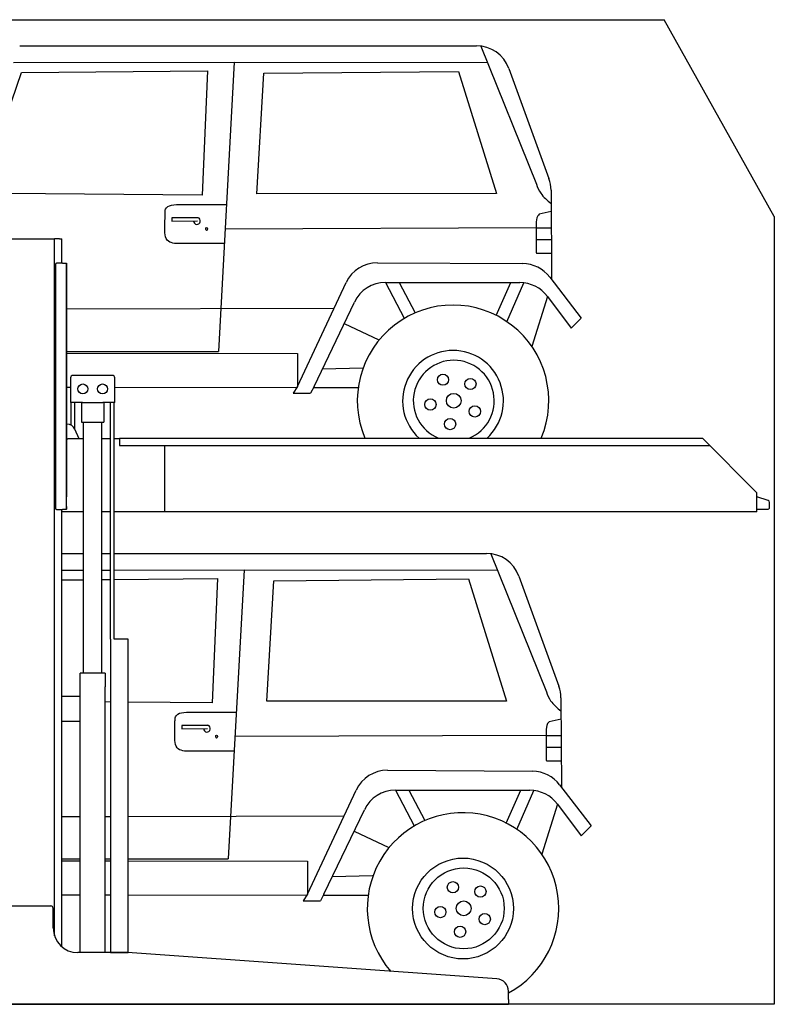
# Model space of a CAD drawing. Header units: millimetres. Extents: x 200 to 5400, y -200 to 3800.
# Tile 2 of 2: x 2333 to 5400, y -200 to 3800. Entities that reach past the tile are written whole.
import ezdxf

# ---------------------------------------------------------------- set-up
doc = ezdxf.new("R2010")
doc.units = ezdxf.units.MM
doc.layers.add('Car', color=10, linetype='Continuous')

msp = doc.modelspace()

# ---------------------------------------------------------------- linework, layer by layer
for p, q in [((5400, 3000), (4952.5, 3800)), ((2274.1, 2910), (2464.1, 2910)), ((2464.1, 2910), (2474.1, 2910)), ((2479.1, 2910), (2474.1, 2910)), ((2474.1, 78.8), (2474.1, 2910)), ((2494.1, 2910), (2479.1, 2910)), ((2494.1, 2910), (2504.1, 2910)), ((2504.1, 2811), (2504.1, 2910)), ((2478.1, 2806), (2478.1, 1816)), ((2478.1, 1815), (2478.1, 2805)), ((2507.1, 2811), (2483.1, 2811)), ((2507.1, 2811), (2523.1, 2811)), ((2523.1, 2811), (2523.1, 1861)), ((2523.1, 1822), (2523.1, 2810)), ((2539.6, 2345), (2539.6, 2245)), ((2709.6, 2355), (2549.6, 2355)), ((2719.6, 2245), (2719.6, 2345)), ((2588.8, 2245), (2539.6, 2245)), ((2542, 2152.7), (2542, 2245)), ((2557.1, 2136.4), (2557.1, 2245)), ((2584.6, 2245), (2584.6, 2165)), ((2588.8, 2245), (2670.4, 2245)), ((2719.6, 2245), (2670.4, 2245)), ((2674.6, 2245), (2674.6, 2165)), ((2702.1, 1283), (2702.1, 2245)), ((2717.2, 1283), (2717.2, 2245)), ((2584.6, 2165), (2674.6, 2165)), ((2592.1, 1145), (2592.1, 2165)), ((2667.1, 1145), (2667.1, 2165)), ((2525.2, 2157), (2523.1, 2157)), ((2574.3, 2097), (2557.2, 2136)), ((2523.1, 2097), (2528.1, 2097)), ((2592.1, 2097), (2528.1, 2097)), ((2702.1, 2097), (2667.1, 2097)), ((2738.1, 2097), (2717.2, 2097)), ((2738.1, 2100), (5108.6, 2100)), ((2738.1, 2100), (2738.1, 2070)), ((5108.6, 2100), (5328.6, 1878.1)), ((2738.1, 2070), (5138.3, 2070)), ((2923.1, 1800), (2923.1, 2070)), ((5328.6, 1800), (5328.6, 1878.1)), ((2483.1, 1810), (2507.1, 1810)), ((2504.1, 34), (2504.1, 1810)), ((2523.1, 1810), (2507.1, 1810)), ((2523.1, 1810), (2523.1, 1822)), ((2523.1, 1822), (2523.1, 1811)), ((2592.1, 1800), (2504.1, 1800)), ((2702.1, 1800), (2667.1, 1800)), ((5328.6, 1800), (2717.2, 1800)), ((2773.6, 1283), (2719.6, 1283)), ((2680.8, 1145), (2578.3, 1145)), ((2578.3, 10), (2578.3, 1145)), ((2680.8, 1145), (2680.8, 1090)), ((2680.8, 950), (2680.8, 1090)), ((2578.3, 1050), (2504.1, 1050)), ((2578.3, 942), (2578.3, 1058)), ((2504.1, 950), (2578.3, 950)), ((2680.8, 10), (2680.8, 950)), ((2279.1, 200), (2459.1, 200)), ((2469.1, 110), (2469.1, 190)), ((2767.3, 10), (2569.1, 10)), ((4272.6, -96.7), (2770.8, 9.9)), ((4319.1, -180), (4319.1, -146.6)), ((4319.1, -180), (4319.1, -200)), ((1994.1, -200), (3024.1, -200)), ((3024.1, -200), (4054.1, -200)), ((4054.1, -200), (4319.1, -200))]:
    msp.add_line(p, q)
for points in [[(1502.5, 3800), (4952.5, 3800)], [(5400, 3000), (5400, -200), (200, -200), (200, 3300)], [(2702.1, 1283), (2702.1, 10), (2773.6, 10), (2773.6, 1283)], [(2773.6, 1283), (2717.2, 1283)]]:
    msp.add_lwpolyline(points)
msp.add_lwpolyline([(5328.6, 1811), (5372.6, 1811, 0.414214), (5380.6, 1819), (5380.6, 1839.2, 0.32492), (5375, 1846.8), (5328.6, 1861.9)], format="xyb")
for centre in [(2589.6, 2300), (2669.6, 2300)]:
    msp.add_circle(centre, 20)
for centre, radius, start, end in [((2483.1, 2806), 5, 90, 180), ((2549.6, 2345), 10, 90, 180), ((2709.6, 2345), 10, 0, 90), ((2525.2, 2122), 35, 23.6294, 90), ((2483.1, 1815), 5, 180, 270), ((2459.1, 190), 10, 0, 90), ((2569.1, 110), 100, 180, 270), ((2767.3, -40), 50, 85.9407, 90), ((4269.1, -146.6), 50, 0, 85.9407)]:
    msp.add_arc(centre, radius, start, end)
at = {"layer": 'Car'}
for p, q in [((2332.9, 3693.4), (4189.5, 3694.1)), ((4207.8, 3692.9), (4433, 3131.2)), ((2307.5, 3625.8), (3205.1, 3627)), ((3205.1, 3627), (3140.5, 2452.7)), ((3205.1, 3627), (4234.4, 3626.5)), ((4321.1, 3601.9), (4484, 3154.2)), ((2202.4, 3184), (2339.8, 3584.9)), ((2339.8, 3584.9), (3096.1, 3592.4)), ((3096.1, 3592.4), (3074.7, 3086.9)), ((3297.4, 3093.1), (3325.5, 3582.3)), ((3325.5, 3582.3), (4116, 3590.2)), ((4116, 3590.2), (4271.1, 3093.5)), ((3074.7, 3086.9), (2278.4, 3093.5)), ((4271.1, 3093.5), (3297.4, 3093.1)), ((4492.4, 3107.4), (4495, 2743.9)), ((2992.2, 3049), (3173.3, 3048.9)), ((2923.1, 2962), (2923.6, 3012.4)), ((4493, 3020.7), (4444.5, 3010.2)), ((3057.7, 2995.5), (2951.6, 2995.3)), ((2951.6, 2995.3), (2951.7, 2981.3)), ((2951.7, 2981.3), (3055.8, 2982.2)), ((4432.5, 2970.3), (4432.2, 2858)), ((4432.4, 2954), (3167.8, 2949.5)), ((4432.4, 2954), (4493.5, 2954.2)), ((3164.6, 2891.2), (2962.7, 2890.6)), ((4432.3, 2906.5), (4493.8, 2906.5)), ((4437.4, 2851.4), (4494.2, 2851)), ((3787.6, 2812.8), (4377, 2808.9)), ((3462.1, 2309.9), (3659.9, 2732.2)), ((3819.7, 2732.5), (4365.8, 2731.8)), ((3819.7, 2732.5), (3895.5, 2587.2)), ((3874.6, 2732.4), (3939.8, 2609.5)), ((4270, 2598), (4328.7, 2731.8)), ((4312.4, 2572.8), (4381.6, 2730.9)), ((4487.1, 2754.2), (4615.5, 2587.1)), ((3529.2, 2309.9), (3693.2, 2652.9)), ((4477.9, 2675.4), (4414.8, 2472.2)), ((4477.9, 2675.4), (4574.1, 2546.3)), ((2523.1, 2625), (3610.9, 2627.6)), ((3651.7, 2566), (3792.9, 2499.8)), ((4574.1, 2546.3), (4615.5, 2587.1)), ((2523.1, 2452.7), (3140.5, 2452.7)), ((2523.1, 2444.9), (3461.8, 2443.9)), ((3461.8, 2443.9), (3461.8, 2309.5)), ((3563.4, 2381.4), (3727, 2385)), ((2523.1, 2306.7), (2539.6, 2306.7)), ((2719.6, 2306.5), (3459.6, 2306)), ((3462.1, 2309.9), (3444.8, 2283.2)), ((3444.8, 2283.2), (3515.5, 2283.1)), ((3529.2, 2309.9), (3515.5, 2283.1)), ((3527.2, 2305.9), (3707.2, 2305.8)), ((2504.1, 1631.2), (2592.1, 1631.3)), ((2667.1, 1631.3), (2702.1, 1631.3)), ((2717.2, 1631.3), (4230, 1631.9)), ((4248.3, 1630.7), (4473.5, 1069)), ((2504.1, 1563.8), (2592.1, 1564)), ((2667.1, 1564.1), (2702.1, 1564.1)), ((2717.2, 1564.1), (3245.6, 1564.8)), ((3245.6, 1564.8), (3180.9, 390.5)), ((3245.6, 1564.8), (4274.9, 1564.3)), ((2504.1, 1523.9), (2592.1, 1524.8)), ((2667.1, 1525.6), (2702.1, 1525.9)), ((2717.2, 1526.1), (3136.5, 1530.2)), ((3136.5, 1530.2), (3115.2, 1024.7)), ((3337.9, 1030.9), (3366, 1520.1)), ((3366, 1520.1), (4156.5, 1528)), ((4156.5, 1528), (4311.6, 1031.3)), ((4361.6, 1539.7), (4524.4, 1092)), ((4532.9, 1045.2), (4535.4, 681.7)), ((2702.1, 1028.1), (2680.8, 1028.3)), ((3115.2, 1024.7), (2773.6, 1027.5)), ((4311.6, 1031.3), (3337.9, 1030.9)), ((3032.6, 986.8), (3213.8, 986.7)), ((2963.5, 899.8), (2964.1, 950.2)), ((3098.2, 933.3), (2992, 933.1)), ((2992, 933.1), (2992.1, 919.1)), ((4533.5, 958.5), (4484.9, 948)), ((2992.1, 919.1), (3096.3, 920)), ((4472.9, 891.8), (3208.3, 887.4)), ((4472.9, 908.1), (4472.7, 795.8)), ((4472.9, 891.8), (4534, 892)), ((4472.7, 844.3), (4534.3, 844.4)), ((3205.1, 829), (3003.1, 828.4)), ((4477.8, 789.2), (4534.7, 788.8)), ((3828.1, 750.6), (4417.5, 746.7)), ((4527.5, 692), (4655.9, 524.9)), ((3502.5, 247.7), (3700.3, 670)), ((3860.1, 670.3), (4406.3, 669.6)), ((3860.1, 670.3), (3935.9, 525)), ((3915.1, 670.2), (3980.2, 547.3)), ((4310.5, 535.8), (4369.2, 669.6)), ((4352.9, 510.6), (4422.1, 668.7)), ((4518.3, 613.2), (4455.3, 410)), ((4518.3, 613.2), (4614.5, 484.2)), ((2504.1, 562.7), (2578.3, 562.9)), ((2680.8, 563.1), (2702.1, 563.1)), ((2773.6, 563.3), (3651.3, 565.4)), ((3569.7, 247.8), (3733.7, 590.7)), ((4614.5, 484.2), (4655.9, 524.9)), ((3692.1, 503.8), (3833.3, 437.6)), ((2504.1, 390.5), (2578.3, 390.5)), ((2504.1, 382.8), (2578.3, 382.7)), ((2680.8, 390.5), (2702.1, 390.5)), ((2680.8, 382.6), (2702.1, 382.6)), ((2773.6, 390.5), (3180.9, 390.5)), ((2773.6, 382.5), (3502.3, 381.7)), ((3502.3, 381.7), (3502.2, 247.3)), ((3603.8, 319.2), (3767.5, 322.8)), ((2504.1, 244.5), (2578.3, 244.5)), ((2680.8, 244.4), (2702.1, 244.4)), ((2773.6, 244.3), (3500, 243.8)), ((3502.5, 247.7), (3485.3, 221)), ((3569.7, 247.8), (3556, 220.9)), ((3567.6, 243.7), (3747.7, 243.6)), ((3485.3, 221), (3556, 220.9))]:
    msp.add_line(p, q, dxfattribs=at)
for centre, radius in [((4053.4, 2337.5), 22.9), ((4165, 2320), 22.9), ((4097.2, 2252), 30), ((4002.3, 2236.8), 22.9), ((4182.8, 2208.5), 22.9), ((4082.2, 2157.1), 22.9), ((4134.7, 189.2), 204.9), ((4137.6, 189.8), 164.4), ((4093.9, 275.4), 22.9), ((4205.5, 257.8), 22.9), ((4137.6, 189.8), 30), ((4042.7, 174.6), 22.9), ((4223.3, 146.3), 22.9), ((4122.7, 94.9), 22.9)]:
    msp.add_circle(centre, radius, dxfattribs=at)
for centre, radius, start, end in [((4189.6, 3554.1), 140, 19.9887, 90.021), ((4352.4, 3106.4), 140, 0.4062, 19.9887), ((3053.3, 2982.2), 14, 180.4812, 72.5192), ((3786.7, 2672.8), 140, 89.6179, 154.9024), ((4376.1, 2668.9), 140, 37.5358, 89.6179), ((3819.5, 2592.5), 140, 89.9276, 154.4397), ((4365.6, 2591.8), 140, 36.6876, 89.9276), ((4094.3, 2251.4), 389.2, 337.1085, 202.8915), ((4094.3, 2251.4), 204.9, 312.3514, 227.6486), ((4097.2, 2252), 164.4, 292.4151, 247.5849), ((4230, 1491.9), 140, 19.9887, 90.021), ((4392.9, 1044.2), 140, 0.4062, 19.9887), ((3093.8, 920), 14, 180.4812, 72.5192), ((3827.1, 610.6), 140, 89.6179, 154.9024), ((4416.5, 606.7), 140, 37.5358, 89.6179), ((3860, 530.3), 140, 89.9276, 154.4397), ((4406.1, 529.6), 140, 36.6876, 89.9276), ((4134.7, 189.2), 389.2, 298.2675, 220.9867)]:
    msp.add_arc(centre, radius, start, end, dxfattribs=at)
for centre in [(3092.6, 2949.7), (3133, 887.5)]:
    msp.add_ellipse(centre, major_axis=(-0.19, 5.97), ratio=0.549171, dxfattribs=at)
for points in [[(4433, 3131.2), (4450.4, 3095.1), (4492.8, 3053.6)], [(2923.6, 3012.4), (2925.8, 3029.6), (2992.2, 3049)], [(4444.5, 3010.2), (4438.2, 3002.6), (4432.5, 2970.3)], [(2962.7, 2890.6), (2937.2, 2899.7), (2923.1, 2962)], [(4432.2, 2858), (4433, 2852.1), (4437.4, 2851.4)], [(4473.5, 1069), (4490.9, 1032.9), (4533.3, 991.4)], [(2964.1, 950.2), (2966.3, 967.4), (3032.6, 986.8)], [(4484.9, 948), (4478.7, 940.5), (4472.9, 908.1)], [(3003.1, 828.4), (2977.6, 837.6), (2963.5, 899.8)], [(4472.7, 795.8), (4473.4, 790), (4477.8, 789.2)]]:
    msp.add_spline(points, degree=3, dxfattribs=at)

doc.saveas('drawing.dxf')
